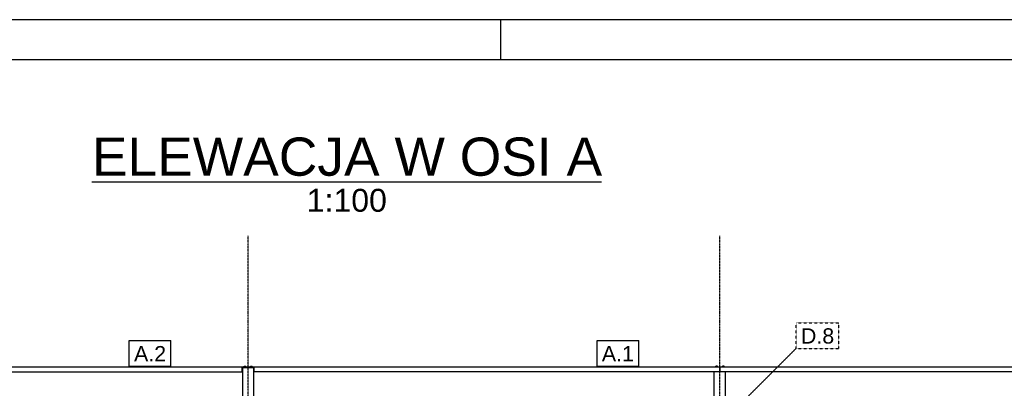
# Model space of a CAD drawing. Header units: millimetres. Extents: x 0 to 75000, y 0 to 29700.
# Tile 29 of 30: x 47991 to 60290, y 25092 to 29700. Entities that reach past the tile are written whole.
import ezdxf

# ---------------------------------------------------------------- set-up
doc = ezdxf.new("R2010")
doc.units = ezdxf.units.MM
doc.linetypes.add('DXK_LINE_DOT2', pattern=[3.9198, 1.9599, -1.9599])
doc.linetypes.add('DXK_LINE_DOT3', pattern=[5.9187, 2.979, -0.9799, 0.9799, -0.9799])
for name, color, linetype in [('TS_FORMATKA', 7, 'Continuous'), ('TS_INNE_OBIEKTY', 7, 'Continuous'), ('TS_LINIE_WIDOCZNE', 7, 'Continuous'), ('TS_OPISY', 7, 'Continuous'), ('TS_OPISY_LINIE', 7, 'Continuous'), ('TS_OPISY_RAMKA', 7, 'Continuous')]:
    doc.layers.add(name, color=color, linetype=linetype)
doc.styles.add('Arial', font='ARIAL.TTF', dxfattribs={"height": 0.2})

# ---------------------------------------------------------------- blocks, each defined once
blk = doc.blocks.new('Unknown-305655500-1289')
at = {"layer": 'TS_FORMATKA', "color": 7, "linetype": 'Continuous'}
for p, q in [((75000, 29700), (0, 29700)), ((54000, 29200), (54000, 29700)), ((74500, 29200), (500, 29200))]:
    blk.add_line(p, q, dxfattribs=at)
blk = doc.blocks.new('Unknown-305655500-12 - 2634')
at = {"color": 6, "linetype": 'Continuous'}
blk.add_line((48892, 27674), (55260, 27674), dxfattribs=at)
at = {"color": 0, "linetype": 'Continuous'}
for points in [[(55260, 27749), (55260, 28249), (48892, 28249), (48892, 27749)], [(52577, 27299), (52577, 27599), (51576, 27599), (51576, 27299)]]:
    blk.add_wipeout(points, dxfattribs=at)
at = {"color": 6, "linetype": 'Continuous', "style": 'Arial'}
for s, height, p in [('ELEWACJA W OSI A', 477.54, (48892, 27749)), ('1:100', 286.5, (51576, 27299))]:
    blk.add_text(s, height=height, dxfattribs=at).set_placement(p)
blk = doc.blocks.new('Part-305655500-2725 - 2634')
at = {"layer": 'TS_LINIE_WIDOCZNE', "color": 1, "linetype": 'Continuous'}
for p, q in [((50915, 25349), (50775, 25349)), ((50775, 25349), (50775, 20209)), ((50915, 20209), (50915, 25349))]:
    blk.add_line(p, q, dxfattribs=at)
blk = doc.blocks.new('Bolt-305655500-2850 - 2634')
at = {"layer": 'TS_INNE_OBIEKTY', "color": 1, "linetype": 'Continuous'}
for p, q in [((50873, 25361), (50897, 25361)), ((50873, 25359), (50873, 25361)), ((50874, 25361), (50874, 25369)), ((50874, 25369), (50895, 25369)), ((50880, 25361), (50880, 25369)), ((50890, 25361), (50890, 25369)), ((50895, 25361), (50895, 25369)), ((50897, 25359), (50897, 25361))]:
    blk.add_line(p, q, dxfattribs=at)
blk = doc.blocks.new('Part-305655500-2848 - 2634')
at = {"layer": 'TS_LINIE_WIDOCZNE', "color": 1, "linetype": 'Continuous'}
for p, q in [((50775, 25349), (50775, 25355)), ((50840, 25355), (50850, 25355)), ((50915, 25349), (50915, 25355))]:
    blk.add_line(p, q, dxfattribs=at)
blk = doc.blocks.new('Part-305655500-2783 - 2634')
at = {"layer": 'TS_LINIE_WIDOCZNE', "color": 1, "linetype": 'Continuous'}
for p, q in [((56668, 24916), (56668, 25299)), ((56808, 24916), (56808, 25299)), ((56668, 23935), (56668, 24744)), ((56808, 23935), (56808, 24744)), ((56668, 20209), (56668, 23714)), ((56808, 20209), (56808, 23714))]:
    blk.add_line(p, q, dxfattribs=at)
blk = doc.blocks.new('Part-305655500-2842 - 2634')
at = {"layer": 'TS_LINIE_WIDOCZNE', "color": 1, "linetype": 'Continuous'}
for p, q in [((45828, 25355), (45828, 25359)), ((45828, 25359), (50840, 25359)), ((45828, 25355), (45898, 25355)), ((45898, 25299), (45898, 25359)), ((50770, 25299), (50770, 25359)), ((50770, 25355), (50840, 25355)), ((50840, 25355), (50840, 25359)), ((45893, 25299), (50775, 25299))]:
    blk.add_line(p, q, dxfattribs=at)
blk = doc.blocks.new('Part-305655500-2841 - 2634')
at = {"layer": 'TS_LINIE_WIDOCZNE', "color": 1, "linetype": 'Continuous'}
for p, q in [((50850, 25359), (50850, 25355)), ((50850, 25359), (56733, 25359)), ((50850, 25355), (50920, 25355)), ((50920, 25299), (50920, 25359)), ((56733, 25359), (56733, 25299)), ((56733, 25299), (50915, 25299))]:
    blk.add_line(p, q, dxfattribs=at)
blk = doc.blocks.new('Part-305655500-2845 - 2634')
at = {"layer": 'TS_LINIE_WIDOCZNE', "color": 1, "linetype": 'Continuous'}
for p, q in [((56743, 25299), (56743, 25359)), ((56743, 25359), (61875, 25359)), ((61875, 25359), (61875, 25299)), ((61875, 25299), (56743, 25299))]:
    blk.add_line(p, q, dxfattribs=at)
blk = doc.blocks.new('Bolt-305655500-2849 - 2634')
at = {"layer": 'TS_INNE_OBIEKTY', "color": 1, "linetype": 'Continuous'}
for p, q in [((50793, 25361), (50817, 25361)), ((50793, 25359), (50793, 25361)), ((50794, 25361), (50794, 25369)), ((50794, 25369), (50815, 25369)), ((50800, 25361), (50800, 25369)), ((50810, 25361), (50810, 25369)), ((50815, 25361), (50815, 25369)), ((50817, 25359), (50817, 25361))]:
    blk.add_line(p, q, dxfattribs=at)
blk = doc.blocks.new('Part-305655500-3716 - 2634')
at = {"layer": 'TS_LINIE_WIDOCZNE', "color": 1, "linetype": 'Continuous'}
for p, q in [((56733, 25355), (56743, 25355)), ((56733, 25349), (56743, 25349))]:
    blk.add_line(p, q, dxfattribs=at)
blk = doc.blocks.new('GridLine-305655500-4112 - 2634')
at = {"layer": 'TS_INNE_OBIEKTY', "color": 4, "linetype": 'DXK_LINE_DOT3'}
blk.add_line((56738, 18459), (56738, 26999), dxfattribs=at)
at = {"layer": 'TS_INNE_OBIEKTY', "color": 4, "linetype": 'Continuous'}
for p, q in [((56564, 18459), (56912, 18459)), ((56564, 18059), (56564, 18459)), ((56912, 18059), (56912, 18459)), ((56564, 18059), (56912, 18059))]:
    blk.add_line(p, q, dxfattribs=at)
at = {"layer": 'TS_INNE_OBIEKTY', "color": 2, "linetype": 'Continuous', "style": 'Arial'}
blk.add_text('5', height=191, dxfattribs=at).set_placement((56664, 18159))
blk = doc.blocks.new('Bolt-305655500-3717 - 2634')
at = {"layer": 'TS_INNE_OBIEKTY', "color": 1, "linetype": 'Continuous'}
for p, q in [((56790, 25361), (56766, 25361)), ((56766, 25359), (56766, 25361)), ((56768, 25361), (56768, 25369)), ((56789, 25369), (56768, 25369)), ((56773, 25361), (56773, 25369)), ((56783, 25361), (56783, 25369)), ((56789, 25361), (56789, 25369)), ((56790, 25359), (56790, 25361))]:
    blk.add_line(p, q, dxfattribs=at)
blk = doc.blocks.new('Bolt-305655500-3718 - 2634')
at = {"layer": 'TS_INNE_OBIEKTY', "color": 1, "linetype": 'Continuous'}
for p, q in [((56710, 25361), (56686, 25361)), ((56686, 25359), (56686, 25361)), ((56688, 25361), (56688, 25369)), ((56709, 25369), (56688, 25369)), ((56693, 25361), (56693, 25369)), ((56703, 25361), (56703, 25369)), ((56709, 25361), (56709, 25369)), ((56710, 25359), (56710, 25361))]:
    blk.add_line(p, q, dxfattribs=at)
blk = doc.blocks.new('GridLine-305655500-4111 - 2634')
at = {"layer": 'TS_INNE_OBIEKTY', "color": 4, "linetype": 'DXK_LINE_DOT3'}
blk.add_line((50845, 18459), (50845, 26999), dxfattribs=at)
at = {"layer": 'TS_INNE_OBIEKTY', "color": 4, "linetype": 'Continuous'}
for p, q in [((50671, 18459), (51019, 18459)), ((50671, 18059), (50671, 18459)), ((51019, 18059), (51019, 18459)), ((50671, 18059), (51019, 18059))]:
    blk.add_line(p, q, dxfattribs=at)
at = {"layer": 'TS_INNE_OBIEKTY', "color": 2, "linetype": 'Continuous', "style": 'Arial'}
blk.add_text('4', height=191, dxfattribs=at).set_placement((50771, 18159))
blk = doc.blocks.new('GridLine-305655500-4118 - 2634')
at = {"layer": 'TS_INNE_OBIEKTY', "color": 4, "linetype": 'DXK_LINE_DOT3'}
blk.add_line((35703, 25359), (69231, 25359), dxfattribs=at)
blk = doc.blocks.new('Mark-305655500-10061 - 2634')
blk.add_wipeout([(55663, 25429), (55663, 25629), (55263, 25629), (55263, 25429)]).dxf.layer = 'TS_OPISY_LINIE'
blk.add_wipeout([(55663, 25429), (55663, 25629), (55263, 25629), (55263, 25429)]).dxf.layer = 'TS_OPISY_LINIE'
at = {"layer": 'TS_OPISY_RAMKA', "linetype": 'Continuous'}
for p, q in [((55203, 25689), (55723, 25689)), ((55203, 25369), (55203, 25689)), ((55723, 25369), (55723, 25689)), ((55203, 25369), (55723, 25369))]:
    blk.add_line(p, q, dxfattribs=at)
at = {"layer": 'TS_OPISY', "style": 'Arial'}
blk.add_text('A.1', height=191, dxfattribs=at).set_placement((55263, 25429))
blk = doc.blocks.new('Mark-305655500-10062 - 2634')
blk.add_wipeout([(49819, 25429), (49819, 25629), (49419, 25629), (49419, 25429)]).dxf.layer = 'TS_OPISY_LINIE'
blk.add_wipeout([(49819, 25429), (49819, 25629), (49419, 25629), (49419, 25429)]).dxf.layer = 'TS_OPISY_LINIE'
at = {"layer": 'TS_OPISY_RAMKA', "linetype": 'Continuous'}
for p, q in [((49359, 25689), (49879, 25689)), ((49359, 25369), (49359, 25689)), ((49879, 25369), (49879, 25689)), ((49359, 25369), (49879, 25369))]:
    blk.add_line(p, q, dxfattribs=at)
at = {"layer": 'TS_OPISY', "style": 'Arial'}
blk.add_text('A.2', height=191, dxfattribs=at).set_placement((49419, 25429))
blk = doc.blocks.new('Mark-305655500-10072 - 2634')
blk.add_wipeout([(58165, 25651), (58165, 25851), (57750, 25851), (57750, 25651)]).dxf.layer = 'TS_OPISY_LINIE'
blk.add_wipeout([(58165, 25651), (58165, 25851), (57750, 25851), (57750, 25651)]).dxf.layer = 'TS_OPISY_LINIE'
at = {"layer": 'TS_OPISY_LINIE', "linetype": 'DXK_LINE_DOT2'}
blk.add_line((55923, 23823), (57690, 25591), dxfattribs=at)
at = {"layer": 'TS_OPISY_RAMKA', "linetype": 'DXK_LINE_DOT2'}
for p, q in [((57690, 25911), (58225, 25911)), ((57690, 25591), (57690, 25911)), ((58225, 25591), (58225, 25911)), ((57690, 25591), (58225, 25591))]:
    blk.add_line(p, q, dxfattribs=at)
at = {"layer": 'TS_OPISY', "style": 'Arial'}
blk.add_text('D.8', height=191, dxfattribs=at).set_placement((57750, 25651))

msp = doc.modelspace()

# ---------------------------------------------------------------- block references
for name in ['Unknown-305655500-1289', 'GridLine-305655500-4111 - 2634', 'GridLine-305655500-4112 - 2634', 'GridLine-305655500-4118 - 2634', 'Part-305655500-2842 - 2634', 'Part-305655500-2848 - 2634', 'Part-305655500-2725 - 2634', 'Bolt-305655500-2849 - 2634', 'Part-305655500-2841 - 2634', 'Bolt-305655500-2850 - 2634', 'Bolt-305655500-3718 - 2634', 'Part-305655500-3716 - 2634', 'Part-305655500-2845 - 2634', 'Bolt-305655500-3717 - 2634', 'Part-305655500-2783 - 2634']:
    msp.add_blockref(name, (0, 0))

# ---------------------------------------------------------------- next in the draw order: block references
for name in ['Unknown-305655500-12 - 2634', 'Mark-305655500-10072 - 2634', 'Mark-305655500-10062 - 2634', 'Mark-305655500-10061 - 2634']:
    msp.add_blockref(name, (0, 0))

doc.saveas('drawing.dxf')
